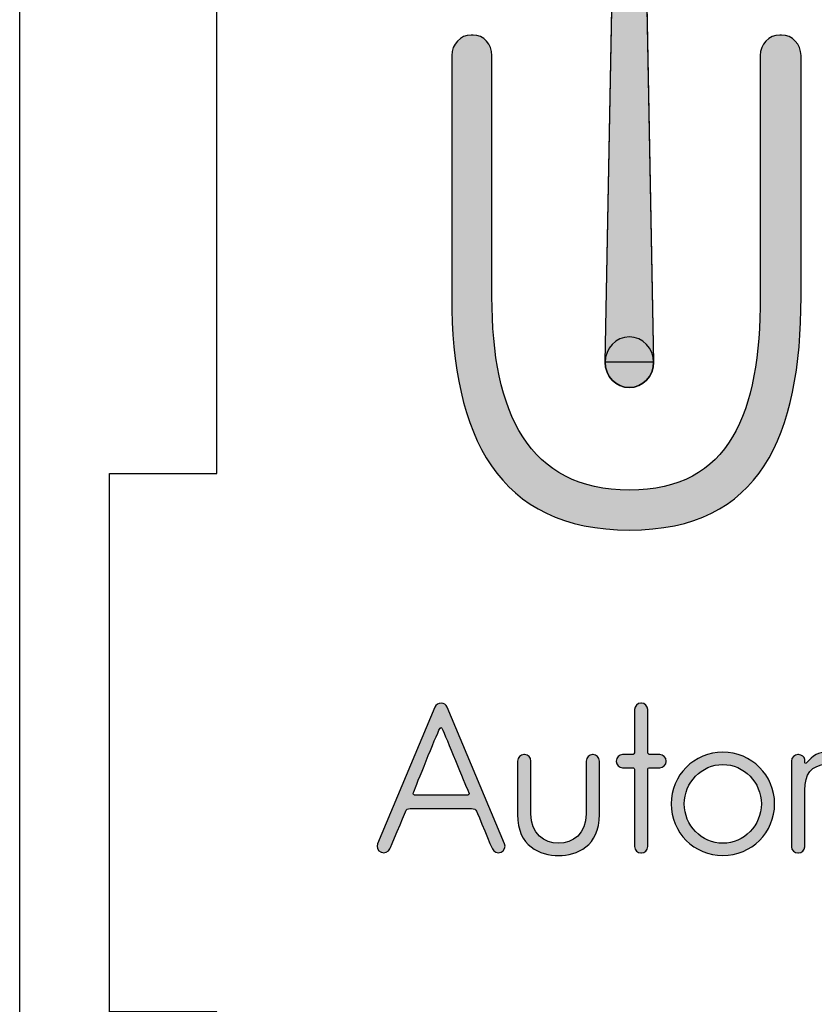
# Model space of a CAD drawing. Extents: x -155 to 554, y -508 to 909.
# Tile 1 of 7: x -155 to -29, y -266 to -111. Entities that reach past the tile are written whole.
import ezdxf

# ---------------------------------------------------------------- set-up
doc = ezdxf.new("R2010")
doc.units = 0
doc.header["$MEASUREMENT"] = 0
doc.layers.add('LAYER_1', color=7, linetype='CONTINUOUS')

# ---------------------------------------------------------------- blocks, each defined once
blk = doc.blocks.new('BLOCK_2')
at = {"layer": 'LAYER_1', "color": 7}
blk.add_lwpolyline([(242.02, -476.98), (156.98, -476.98), (156.98, -493.99), (71.94, -493.99), (71.94, -476.98), (-34.36, -476.98), (-34.36, -493.99), (-140.66, -493.99), (-140.66, -380.6), (-123.65, -380.6), (-123.65, -267.22), (-140.66, -267.22), (-140.66, -182.18), (-123.65, -182.18), (-123.65, -97.14), (-140.66, -97.14), (-140.66, -12.1)], dxfattribs=at)
blk = doc.blocks.new('BLOCK_5')
at = {"layer": 'LAYER_1'}
h = blk.add_hatch(color=1, dxfattribs=at)
h.dxf.hatch_style = 2
edge = h.paths.add_edge_path()
edge.add_spline(control_points=[(-78.2, -240.69), (-77.97, -241.18), (-78.23, -241.8), (-78.75, -241.99), (-78.75, -241.99), (-78.82, -242.02), (-78.82, -242.02), (-79.33, -242.25), (-79.92, -241.99), (-80.14, -241.5), (-80.14, -241.5), (-82.51, -235.84), (-82.64, -235.54), (-82.77, -235.25), (-83.03, -235.12), (-83.42, -235.12), (-85.55, -235.12), (-92.78, -235.12), (-93.1, -235.12), (-93.49, -235.12), (-93.72, -235.25), (-93.88, -235.64), (-94.04, -236.03), (-96.34, -241.5), (-96.34, -241.5), (-96.57, -241.99), (-97.15, -242.25), (-97.67, -242.02), (-97.67, -242.02), (-97.73, -241.99), (-97.73, -241.99), (-98.25, -241.8), (-98.48, -241.18), (-98.28, -240.69), (-98.28, -240.69), (-89.21, -219.09), (-89.21, -219.09), (-89.05, -218.67), (-88.63, -218.47), (-88.24, -218.47), (-87.82, -218.47), (-87.43, -218.67), (-87.27, -219.09), (-87.27, -219.09), (-78.2, -240.69), (-78.2, -240.69)], knot_values=[0, 0, 0, 0, 1, 1, 1, 2, 2, 2, 3, 3, 3, 4, 4, 4, 5, 5, 5, 6, 6, 6, 7, 7, 7, 8, 8, 8, 9, 9, 9, 10, 10, 10, 11, 11, 11, 12, 12, 12, 13, 13, 13, 14, 14, 14, 15, 15, 15, 15], degree=3, periodic=1)
edge = h.paths.add_edge_path()
edge.add_spline(control_points=[(-92.23, -233.02), (-90.41, -233.02), (-84.68, -233.02), (-84.26, -233.02), (-83.8, -233.02), (-83.74, -232.89), (-83.9, -232.5), (-84.06, -232.17), (-87.04, -224.92), (-87.95, -222.75), (-88.18, -222.2), (-88.31, -222.2), (-88.57, -222.75), (-89.57, -224.92), (-92.52, -232.37), (-92.62, -232.6), (-92.71, -232.89), (-92.58, -233.02), (-92.23, -233.02)], knot_values=[0, 0, 0, 0, 1, 1, 1, 2, 2, 2, 3, 3, 3, 4, 4, 4, 5, 5, 5, 6, 6, 6, 6], degree=3, periodic=1)
h = blk.add_hatch(color=1, dxfattribs=at)
h.dxf.hatch_style = 2
edge = h.paths.add_edge_path()
edge.add_spline(control_points=[(-52.67, -227.61), (-52.67, -227.61), (-52.67, -227.67), (-52.67, -227.67), (-52.67, -228.22), (-53.12, -228.68), (-53.67, -228.68), (-53.67, -228.68), (-54.87, -228.68), (-55.16, -228.68), (-55.49, -228.68), (-55.58, -228.74), (-55.58, -229.03), (-55.58, -229.32), (-55.58, -241.12), (-55.58, -241.12), (-55.58, -241.67), (-56.04, -242.12), (-56.59, -242.12), (-56.59, -242.12), (-56.65, -242.12), (-56.65, -242.12), (-57.2, -242.12), (-57.66, -241.67), (-57.66, -241.12), (-57.66, -241.12), (-57.66, -229.36), (-57.66, -229.07), (-57.66, -228.81), (-57.75, -228.68), (-58.01, -228.68), (-58.24, -228.68), (-59.57, -228.68), (-59.57, -228.68), (-60.12, -228.68), (-60.57, -228.22), (-60.57, -227.67), (-60.57, -227.67), (-60.57, -227.61), (-60.57, -227.61), (-60.57, -227.06), (-60.12, -226.6), (-59.57, -226.6), (-59.57, -226.6), (-58.3, -226.6), (-58.04, -226.6), (-57.79, -226.6), (-57.66, -226.41), (-57.66, -226.08), (-57.66, -225.73), (-57.66, -219.48), (-57.66, -219.48), (-57.66, -218.93), (-57.2, -218.47), (-56.65, -218.47), (-56.65, -218.47), (-56.59, -218.47), (-56.59, -218.47), (-56.04, -218.47), (-55.58, -218.93), (-55.58, -219.48), (-55.58, -219.48), (-55.58, -225.89), (-55.58, -226.18), (-55.58, -226.44), (-55.45, -226.6), (-55.19, -226.6), (-54.94, -226.6), (-53.67, -226.6), (-53.67, -226.6), (-53.12, -226.6), (-52.67, -227.06), (-52.67, -227.61)], knot_values=[0, 0, 0, 0, 1, 1, 1, 2, 2, 2, 3, 3, 3, 4, 4, 4, 5, 5, 5, 6, 6, 6, 7, 7, 7, 8, 8, 8, 9, 9, 9, 10, 10, 10, 11, 11, 11, 12, 12, 12, 13, 13, 13, 14, 14, 14, 15, 15, 15, 16, 16, 16, 17, 17, 17, 18, 18, 18, 19, 19, 19, 20, 20, 20, 21, 21, 21, 22, 22, 22, 23, 23, 23, 24, 24, 24, 24], degree=3, periodic=1)
h = blk.add_hatch(color=1, dxfattribs=at)
h.dxf.hatch_style = 2
edge = h.paths.add_edge_path()
edge.add_spline(control_points=[(-63.23, -227.61), (-63.23, -227.61), (-63.23, -236.06), (-63.23, -236.06), (-63.23, -241.08), (-66.73, -242.54), (-69.68, -242.54), (-72.62, -242.54), (-76.16, -241.08), (-76.16, -236.06), (-76.16, -236.06), (-76.16, -227.61), (-76.16, -227.61), (-76.16, -227.06), (-75.7, -226.6), (-75.15, -226.6), (-75.15, -226.6), (-75.05, -226.6), (-75.05, -226.6), (-74.5, -226.6), (-74.05, -227.06), (-74.05, -227.61), (-74.05, -227.61), (-74.05, -235.93), (-74.05, -235.93), (-74.05, -239.14), (-71.91, -240.6), (-69.68, -240.6), (-67.41, -240.6), (-65.3, -239.14), (-65.3, -235.93), (-65.3, -235.93), (-65.3, -227.61), (-65.3, -227.61), (-65.3, -227.06), (-64.85, -226.6), (-64.3, -226.6), (-64.3, -226.6), (-64.23, -226.6), (-64.23, -226.6), (-63.68, -226.6), (-63.23, -227.06), (-63.23, -227.61)], knot_values=[0, 0, 0, 0, 1, 1, 1, 2, 2, 2, 3, 3, 3, 4, 4, 4, 5, 5, 5, 6, 6, 6, 7, 7, 7, 8, 8, 8, 9, 9, 9, 10, 10, 10, 11, 11, 11, 12, 12, 12, 13, 13, 13, 14, 14, 14, 14], degree=3, periodic=1)
h = blk.add_hatch(color=1, dxfattribs=at)
h.dxf.hatch_style = 2
edge = h.paths.add_edge_path()
edge.add_spline(control_points=[(-35.53, -234.38), (-35.53, -238.88), (-39.19, -242.54), (-43.72, -242.54), (-48.23, -242.54), (-51.89, -238.88), (-51.89, -234.38), (-51.89, -229.88), (-48.23, -226.21), (-43.72, -226.21), (-39.19, -226.21), (-35.53, -229.88), (-35.53, -234.38)], knot_values=[0, 0, 0, 0, 1, 1, 1, 2, 2, 2, 3, 3, 3, 4, 4, 4, 4], degree=3, periodic=1)
edge = h.paths.add_edge_path()
edge.add_spline(control_points=[(-37.63, -234.38), (-37.63, -231.01), (-40.36, -228.16), (-43.72, -228.16), (-47.06, -228.16), (-49.81, -231.01), (-49.81, -234.38), (-49.81, -237.75), (-47.06, -240.6), (-43.72, -240.6), (-40.36, -240.6), (-37.63, -237.75), (-37.63, -234.38)], knot_values=[0, 0, 0, 0, 1, 1, 1, 2, 2, 2, 3, 3, 3, 4, 4, 4, 4], degree=3, periodic=1)
h = blk.add_hatch(color=1, dxfattribs=at)
h.dxf.hatch_style = 2
edge = h.paths.add_edge_path()
edge.add_spline(control_points=[(-12.2, -232.17), (-12.2, -232.17), (-12.2, -241.15), (-12.2, -241.15), (-12.2, -241.7), (-12.66, -242.12), (-13.21, -242.12), (-13.21, -242.12), (-13.27, -242.12), (-13.27, -242.12), (-13.82, -242.12), (-14.28, -241.7), (-14.28, -241.15), (-14.28, -241.15), (-14.28, -232.3), (-14.28, -232.3), (-14.28, -229), (-16.93, -228.16), (-18.03, -228.16), (-20.46, -228.16), (-21.47, -229.78), (-21.47, -232.21), (-21.47, -232.6), (-21.47, -241.15), (-21.47, -241.15), (-21.47, -241.7), (-21.92, -242.12), (-22.47, -242.12), (-22.47, -242.12), (-22.57, -242.12), (-22.57, -242.12), (-23.12, -242.12), (-23.57, -241.7), (-23.57, -241.15), (-23.57, -241.15), (-23.57, -232.24), (-23.57, -232.24), (-23.6, -229), (-26.23, -228.16), (-27.3, -228.16), (-29.76, -228.16), (-30.76, -229.78), (-30.76, -232.21), (-30.76, -232.6), (-30.76, -241.15), (-30.76, -241.15), (-30.76, -241.7), (-31.22, -242.12), (-31.77, -242.12), (-31.77, -242.12), (-31.87, -242.12), (-31.87, -242.12), (-32.42, -242.12), (-32.87, -241.7), (-32.87, -241.15), (-32.87, -241.15), (-32.87, -227.61), (-32.87, -227.61), (-32.87, -227.06), (-32.42, -226.6), (-31.87, -226.6), (-31.87, -226.6), (-31.77, -226.6), (-31.77, -226.6), (-31.28, -226.6), (-30.76, -226.93), (-30.76, -227.38), (-30.76, -227.45), (-30.76, -227.8), (-30.76, -227.87), (-30.76, -228.03), (-30.63, -228.06), (-30.54, -227.96), (-29.44, -226.67), (-28.59, -226.21), (-27.3, -226.21), (-26.13, -226.21), (-24.09, -226.51), (-22.92, -228.22), (-22.57, -228.77), (-22.5, -228.81), (-22.18, -228.25), (-21.4, -227.06), (-20.07, -226.21), (-18.03, -226.21), (-16.22, -226.21), (-12.2, -227.06), (-12.2, -232.17)], knot_values=[0, 0, 0, 0, 1, 1, 1, 2, 2, 2, 3, 3, 3, 4, 4, 4, 5, 5, 5, 6, 6, 6, 7, 7, 7, 8, 8, 8, 9, 9, 9, 10, 10, 10, 11, 11, 11, 12, 12, 12, 13, 13, 13, 14, 14, 14, 15, 15, 15, 16, 16, 16, 17, 17, 17, 18, 18, 18, 19, 19, 19, 20, 20, 20, 21, 21, 21, 22, 22, 22, 23, 23, 23, 24, 24, 24, 25, 25, 25, 26, 26, 26, 27, 27, 27, 28, 28, 28, 29, 29, 29, 29], degree=3, periodic=1)
for points, knots in [([(-78.2, -240.69), (-77.97, -241.18), (-78.23, -241.8), (-78.75, -241.99), (-78.75, -241.99), (-78.82, -242.02), (-78.82, -242.02), (-79.33, -242.25), (-79.92, -241.99), (-80.14, -241.5), (-80.14, -241.5), (-82.51, -235.84), (-82.64, -235.54), (-82.77, -235.25), (-83.03, -235.12), (-83.42, -235.12), (-85.55, -235.12), (-92.78, -235.12), (-93.1, -235.12), (-93.49, -235.12), (-93.72, -235.25), (-93.88, -235.64), (-94.04, -236.03), (-96.34, -241.5), (-96.34, -241.5), (-96.57, -241.99), (-97.15, -242.25), (-97.67, -242.02), (-97.67, -242.02), (-97.73, -241.99), (-97.73, -241.99), (-98.25, -241.8), (-98.48, -241.18), (-98.28, -240.69), (-98.28, -240.69), (-89.21, -219.09), (-89.21, -219.09), (-89.05, -218.67), (-88.63, -218.47), (-88.24, -218.47), (-87.82, -218.47), (-87.43, -218.67), (-87.27, -219.09), (-87.27, -219.09), (-78.2, -240.69), (-78.2, -240.69)], [0, 0, 0, 0, 1, 1, 1, 2, 2, 2, 3, 3, 3, 4, 4, 4, 5, 5, 5, 6, 6, 6, 7, 7, 7, 8, 8, 8, 9, 9, 9, 10, 10, 10, 11, 11, 11, 12, 12, 12, 13, 13, 13, 14, 14, 14, 15, 15, 15, 15]), ([(-52.67, -227.61), (-52.67, -227.61), (-52.67, -227.67), (-52.67, -227.67), (-52.67, -228.22), (-53.12, -228.68), (-53.67, -228.68), (-53.67, -228.68), (-54.87, -228.68), (-55.16, -228.68), (-55.49, -228.68), (-55.58, -228.74), (-55.58, -229.03), (-55.58, -229.32), (-55.58, -241.12), (-55.58, -241.12), (-55.58, -241.67), (-56.04, -242.12), (-56.59, -242.12), (-56.59, -242.12), (-56.65, -242.12), (-56.65, -242.12), (-57.2, -242.12), (-57.66, -241.67), (-57.66, -241.12), (-57.66, -241.12), (-57.66, -229.36), (-57.66, -229.07), (-57.66, -228.81), (-57.75, -228.68), (-58.01, -228.68), (-58.24, -228.68), (-59.57, -228.68), (-59.57, -228.68), (-60.12, -228.68), (-60.57, -228.22), (-60.57, -227.67), (-60.57, -227.67), (-60.57, -227.61), (-60.57, -227.61), (-60.57, -227.06), (-60.12, -226.6), (-59.57, -226.6), (-59.57, -226.6), (-58.3, -226.6), (-58.04, -226.6), (-57.79, -226.6), (-57.66, -226.41), (-57.66, -226.08), (-57.66, -225.73), (-57.66, -219.48), (-57.66, -219.48), (-57.66, -218.93), (-57.2, -218.47), (-56.65, -218.47), (-56.65, -218.47), (-56.59, -218.47), (-56.59, -218.47), (-56.04, -218.47), (-55.58, -218.93), (-55.58, -219.48), (-55.58, -219.48), (-55.58, -225.89), (-55.58, -226.18), (-55.58, -226.44), (-55.45, -226.6), (-55.19, -226.6), (-54.94, -226.6), (-53.67, -226.6), (-53.67, -226.6), (-53.12, -226.6), (-52.67, -227.06), (-52.67, -227.61)], [0, 0, 0, 0, 1, 1, 1, 2, 2, 2, 3, 3, 3, 4, 4, 4, 5, 5, 5, 6, 6, 6, 7, 7, 7, 8, 8, 8, 9, 9, 9, 10, 10, 10, 11, 11, 11, 12, 12, 12, 13, 13, 13, 14, 14, 14, 15, 15, 15, 16, 16, 16, 17, 17, 17, 18, 18, 18, 19, 19, 19, 20, 20, 20, 21, 21, 21, 22, 22, 22, 23, 23, 23, 24, 24, 24, 24]), ([(-92.23, -233.02), (-90.41, -233.02), (-84.68, -233.02), (-84.26, -233.02), (-83.8, -233.02), (-83.74, -232.89), (-83.9, -232.5), (-84.06, -232.17), (-87.04, -224.92), (-87.95, -222.75), (-88.18, -222.2), (-88.31, -222.2), (-88.57, -222.75), (-89.57, -224.92), (-92.52, -232.37), (-92.62, -232.6), (-92.71, -232.89), (-92.58, -233.02), (-92.23, -233.02)], [0, 0, 0, 0, 1, 1, 1, 2, 2, 2, 3, 3, 3, 4, 4, 4, 5, 5, 5, 6, 6, 6, 6]), ([(-63.23, -227.61), (-63.23, -227.61), (-63.23, -236.06), (-63.23, -236.06), (-63.23, -241.08), (-66.73, -242.54), (-69.68, -242.54), (-72.62, -242.54), (-76.16, -241.08), (-76.16, -236.06), (-76.16, -236.06), (-76.16, -227.61), (-76.16, -227.61), (-76.16, -227.06), (-75.7, -226.6), (-75.15, -226.6), (-75.15, -226.6), (-75.05, -226.6), (-75.05, -226.6), (-74.5, -226.6), (-74.05, -227.06), (-74.05, -227.61), (-74.05, -227.61), (-74.05, -235.93), (-74.05, -235.93), (-74.05, -239.14), (-71.91, -240.6), (-69.68, -240.6), (-67.41, -240.6), (-65.3, -239.14), (-65.3, -235.93), (-65.3, -235.93), (-65.3, -227.61), (-65.3, -227.61), (-65.3, -227.06), (-64.85, -226.6), (-64.3, -226.6), (-64.3, -226.6), (-64.23, -226.6), (-64.23, -226.6), (-63.68, -226.6), (-63.23, -227.06), (-63.23, -227.61)], [0, 0, 0, 0, 1, 1, 1, 2, 2, 2, 3, 3, 3, 4, 4, 4, 5, 5, 5, 6, 6, 6, 7, 7, 7, 8, 8, 8, 9, 9, 9, 10, 10, 10, 11, 11, 11, 12, 12, 12, 13, 13, 13, 14, 14, 14, 14]), ([(-35.53, -234.38), (-35.53, -238.88), (-39.19, -242.54), (-43.72, -242.54), (-48.23, -242.54), (-51.89, -238.88), (-51.89, -234.38), (-51.89, -229.88), (-48.23, -226.21), (-43.72, -226.21), (-39.19, -226.21), (-35.53, -229.88), (-35.53, -234.38)], [0, 0, 0, 0, 1, 1, 1, 2, 2, 2, 3, 3, 3, 4, 4, 4, 4]), ([(-12.2, -232.17), (-12.2, -232.17), (-12.2, -241.15), (-12.2, -241.15), (-12.2, -241.7), (-12.66, -242.12), (-13.21, -242.12), (-13.21, -242.12), (-13.27, -242.12), (-13.27, -242.12), (-13.82, -242.12), (-14.28, -241.7), (-14.28, -241.15), (-14.28, -241.15), (-14.28, -232.3), (-14.28, -232.3), (-14.28, -229), (-16.93, -228.16), (-18.03, -228.16), (-20.46, -228.16), (-21.47, -229.78), (-21.47, -232.21), (-21.47, -232.6), (-21.47, -241.15), (-21.47, -241.15), (-21.47, -241.7), (-21.92, -242.12), (-22.47, -242.12), (-22.47, -242.12), (-22.57, -242.12), (-22.57, -242.12), (-23.12, -242.12), (-23.57, -241.7), (-23.57, -241.15), (-23.57, -241.15), (-23.57, -232.24), (-23.57, -232.24), (-23.6, -229), (-26.23, -228.16), (-27.3, -228.16), (-29.76, -228.16), (-30.76, -229.78), (-30.76, -232.21), (-30.76, -232.6), (-30.76, -241.15), (-30.76, -241.15), (-30.76, -241.7), (-31.22, -242.12), (-31.77, -242.12), (-31.77, -242.12), (-31.87, -242.12), (-31.87, -242.12), (-32.42, -242.12), (-32.87, -241.7), (-32.87, -241.15), (-32.87, -241.15), (-32.87, -227.61), (-32.87, -227.61), (-32.87, -227.06), (-32.42, -226.6), (-31.87, -226.6), (-31.87, -226.6), (-31.77, -226.6), (-31.77, -226.6), (-31.28, -226.6), (-30.76, -226.93), (-30.76, -227.38), (-30.76, -227.45), (-30.76, -227.8), (-30.76, -227.87), (-30.76, -228.03), (-30.63, -228.06), (-30.54, -227.96), (-29.44, -226.67), (-28.59, -226.21), (-27.3, -226.21), (-26.13, -226.21), (-24.09, -226.51), (-22.92, -228.22), (-22.57, -228.77), (-22.5, -228.81), (-22.18, -228.25), (-21.4, -227.06), (-20.07, -226.21), (-18.03, -226.21), (-16.22, -226.21), (-12.2, -227.06), (-12.2, -232.17)], [0, 0, 0, 0, 1, 1, 1, 2, 2, 2, 3, 3, 3, 4, 4, 4, 5, 5, 5, 6, 6, 6, 7, 7, 7, 8, 8, 8, 9, 9, 9, 10, 10, 10, 11, 11, 11, 12, 12, 12, 13, 13, 13, 14, 14, 14, 15, 15, 15, 16, 16, 16, 17, 17, 17, 18, 18, 18, 19, 19, 19, 20, 20, 20, 21, 21, 21, 22, 22, 22, 23, 23, 23, 24, 24, 24, 25, 25, 25, 26, 26, 26, 27, 27, 27, 28, 28, 28, 29, 29, 29, 29]), ([(-37.63, -234.38), (-37.63, -231.01), (-40.36, -228.16), (-43.72, -228.16), (-47.06, -228.16), (-49.81, -231.01), (-49.81, -234.38), (-49.81, -237.75), (-47.06, -240.6), (-43.72, -240.6), (-40.36, -240.6), (-37.63, -237.75), (-37.63, -234.38)], [0, 0, 0, 0, 1, 1, 1, 2, 2, 2, 3, 3, 3, 4, 4, 4, 4])]:
    blk.add_open_spline(points, degree=3, knots=knots, dxfattribs=at)

msp = doc.modelspace()

# ---------------------------------------------------------------- hatches: boundary and pattern name
at = {"layer": 'LAYER_1'}
h = msp.add_hatch(color=1, dxfattribs=at)
h.dxf.hatch_style = 2
edge = h.paths.add_edge_path()
edge.add_spline(control_points=[(-3.84, -48.8), (-11.86, -56.83), (-28.32, -48.74), (-45.07, -65.48), (-58.87, -79.29), (-53.64, -90.67), (-57.44, -100.3), (-57.44, -100.3), (-59.24, -100.3), (-59.24, -100.3), (-61.42, -93.04), (-58.04, -84.54), (-68.31, -74.28), (-81.37, -61.22), (-94.19, -67.52), (-100.45, -61.26), (-94.19, -67.52), (-100.49, -80.34), (-87.43, -93.4), (-77.01, -103.82), (-68.47, -100.26), (-61.16, -102.67), (-61.16, -102.67), (-61.23, -106.1), (-61.23, -106.1), (-61.27, -106.14), (-61.31, -106.18), (-61.35, -106.23), (-61.31, -106.19), (-61.27, -106.15), (-61.23, -106.12), (-61.23, -106.12), (-62.32, -164.62), (-62.32, -164.62), (-62.32, -166.83), (-60.61, -168.62), (-58.49, -168.62), (-56.38, -168.62), (-54.66, -166.83), (-54.66, -164.62), (-54.66, -164.62), (-55.82, -102.48), (-55.82, -102.48), (-46.09, -98.39), (-34.51, -104.03), (-20.51, -90.03), (-3.77, -73.29), (-11.86, -56.83), (-3.84, -48.8)], knot_values=[0, 0, 0, 0, 1, 1, 1, 2, 2, 2, 3, 3, 3, 4, 4, 4, 5, 5, 5, 6, 6, 6, 7, 7, 7, 8, 8, 8, 9, 9, 9, 10, 10, 10, 11, 11, 11, 12, 12, 12, 13, 13, 13, 14, 14, 14, 15, 15, 15, 16, 16, 16, 16], degree=3, periodic=1)
edge = h.paths.add_edge_path()
edge.add_spline(control_points=[(-73.95, -89.1), (-82.12, -80.93), (-83.48, -78.2), (-87.39, -74.29), (-83.48, -78.2), (-80.76, -79.56), (-72.59, -87.73), (-65.39, -94.93), (-64.78, -96.6), (-61.12, -100.51), (-61.12, -100.51), (-61.12, -100.62), (-61.12, -100.62), (-65.07, -96.92), (-66.72, -96.32), (-73.95, -89.1)], knot_values=[0, 0, 0, 0, 1, 1, 1, 2, 2, 2, 3, 3, 3, 4, 4, 4, 5, 5, 5, 5], degree=3, periodic=1)
edge = h.paths.add_edge_path()
edge.add_spline(control_points=[(-55.86, -100.39), (-55.86, -100.39), (-55.87, -100.3), (-55.87, -100.3), (-55.87, -100.3), (-55.87, -100.3), (-55.87, -100.3), (-49.38, -93.57), (-48.06, -91.1), (-35.82, -78.86), (-22.16, -65.2), (-24.57, -69.05), (-18.03, -62.51), (-24.57, -69.05), (-20.71, -66.65), (-34.37, -80.3), (-46.63, -92.57), (-49.1, -93.86), (-55.86, -100.39)], knot_values=[0, 0, 0, 0, 1, 1, 1, 2, 2, 2, 3, 3, 3, 4, 4, 4, 5, 5, 5, 6, 6, 6, 6], degree=3, periodic=1)
h = msp.add_hatch(color=1, dxfattribs=at)
h.dxf.hatch_style = 2
edge = h.paths.add_edge_path()
edge.add_spline(control_points=[(-31.36, -116.2), (-31.36, -116.2), (-31.36, -154.3), (-31.36, -154.3), (-31.36, -176.29), (-37.81, -191.13), (-58.46, -191.13), (-79.21, -191.13), (-86.56, -176.29), (-86.56, -154.3), (-86.56, -154.3), (-86.56, -116.2), (-86.56, -116.2), (-86.56, -114.41), (-85.17, -112.94), (-83.48, -112.94), (-83.48, -112.94), (-83.18, -112.94), (-83.18, -112.94), (-81.49, -112.94), (-80.2, -114.41), (-80.2, -116.2), (-80.2, -116.2), (-80.2, -154.3), (-80.2, -154.3), (-80.2, -172.61), (-74.45, -184.82), (-58.46, -184.82), (-42.58, -184.82), (-37.81, -172.61), (-37.81, -154.3), (-37.81, -154.3), (-37.81, -116.2), (-37.81, -116.2), (-37.81, -114.41), (-36.42, -112.94), (-34.73, -112.94), (-34.73, -112.94), (-34.44, -112.94), (-34.44, -112.94), (-32.75, -112.94), (-31.36, -114.41), (-31.36, -116.2)], knot_values=[0, 0, 0, 0, 1, 1, 1, 2, 2, 2, 3, 3, 3, 4, 4, 4, 5, 5, 5, 6, 6, 6, 7, 7, 7, 8, 8, 8, 9, 9, 9, 10, 10, 10, 11, 11, 11, 12, 12, 12, 13, 13, 13, 14, 14, 14, 14], degree=3, periodic=0)
edge.add_line((-31.36, -116.2), (-31.36, -116.2))
h = msp.add_hatch(color=1, dxfattribs=at)
h.dxf.hatch_style = 2
edge = h.paths.add_edge_path()
edge.add_spline(control_points=[(-31.36, -116.2), (-31.36, -116.2), (-31.36, -154.3), (-31.36, -154.3), (-31.36, -176.29), (-37.81, -191.13), (-58.46, -191.13), (-79.21, -191.13), (-86.56, -176.29), (-86.56, -154.3), (-86.56, -154.3), (-86.56, -116.2), (-86.56, -116.2), (-86.56, -114.41), (-85.17, -112.94), (-83.48, -112.94), (-83.48, -112.94), (-83.18, -112.94), (-83.18, -112.94), (-81.49, -112.94), (-80.2, -114.41), (-80.2, -116.2), (-80.2, -116.2), (-80.2, -154.3), (-80.2, -154.3), (-80.2, -172.61), (-74.45, -184.82), (-58.46, -184.82), (-42.58, -184.82), (-37.81, -172.61), (-37.81, -154.3), (-37.81, -154.3), (-37.81, -116.2), (-37.81, -116.2), (-37.81, -114.41), (-36.42, -112.94), (-34.73, -112.94), (-34.73, -112.94), (-34.44, -112.94), (-34.44, -112.94), (-32.75, -112.94), (-31.36, -114.41), (-31.36, -116.2)], knot_values=[0, 0, 0, 0, 1, 1, 1, 2, 2, 2, 3, 3, 3, 4, 4, 4, 5, 5, 5, 6, 6, 6, 7, 7, 7, 8, 8, 8, 9, 9, 9, 10, 10, 10, 11, 11, 11, 12, 12, 12, 13, 13, 13, 14, 14, 14, 14], degree=3, periodic=1)
h = msp.add_hatch(color=3, dxfattribs=at)
h.dxf.hatch_style = 2
edge = h.paths.add_edge_path()
edge.add_spline(control_points=[(-54.66, -164.62), (-54.66, -166.82), (-56.38, -168.62), (-58.49, -168.62), (-60.61, -168.62), (-62.32, -166.82), (-62.32, -164.62), (-62.32, -162.42), (-60.61, -160.63), (-58.49, -160.63), (-56.38, -160.63), (-54.66, -162.42), (-54.66, -164.62)], knot_values=[0, 0, 0, 0, 1, 1, 1, 2, 2, 2, 3, 3, 3, 4, 4, 4, 4], degree=3, periodic=0)
edge.add_line((-54.66, -164.62), (-54.66, -164.62))

# ---------------------------------------------------------------- linework, layer by layer
at = {"layer": 'LAYER_1', "color": 7}
msp.add_lwpolyline([(-154.83, 909.16), (553.83, 909.16), (553.83, -508.16), (-154.83, -508.16), (-154.83, 909.16)], dxfattribs=at)
at = {"layer": 'LAYER_1', "color": 3}
msp.add_lwpolyline([(-54.66, -164.62), (-62.32, -164.62), (-61.12, -100.3), (-55.87, -100.3), (-54.66, -164.62)], dxfattribs=at)
at = {"layer": 'LAYER_1'}
for points, knots in [([(-3.84, -48.8), (-11.86, -56.83), (-28.32, -48.74), (-45.07, -65.48), (-58.87, -79.29), (-53.64, -90.67), (-57.44, -100.3), (-57.44, -100.3), (-59.24, -100.3), (-59.24, -100.3), (-61.42, -93.04), (-58.04, -84.54), (-68.31, -74.28), (-81.37, -61.22), (-94.19, -67.52), (-100.45, -61.26), (-94.19, -67.52), (-100.49, -80.34), (-87.43, -93.4), (-77.01, -103.82), (-68.47, -100.26), (-61.16, -102.67), (-61.16, -102.67), (-61.23, -106.1), (-61.23, -106.1), (-61.27, -106.14), (-61.31, -106.18), (-61.35, -106.23), (-61.31, -106.19), (-61.27, -106.15), (-61.23, -106.12), (-61.23, -106.12), (-62.32, -164.62), (-62.32, -164.62), (-62.32, -166.83), (-60.61, -168.62), (-58.49, -168.62), (-56.38, -168.62), (-54.66, -166.83), (-54.66, -164.62), (-54.66, -164.62), (-55.82, -102.48), (-55.82, -102.48), (-46.09, -98.39), (-34.51, -104.03), (-20.51, -90.03), (-3.77, -73.29), (-11.86, -56.83), (-3.84, -48.8)], [0, 0, 0, 0, 1, 1, 1, 2, 2, 2, 3, 3, 3, 4, 4, 4, 5, 5, 5, 6, 6, 6, 7, 7, 7, 8, 8, 8, 9, 9, 9, 10, 10, 10, 11, 11, 11, 12, 12, 12, 13, 13, 13, 14, 14, 14, 15, 15, 15, 16, 16, 16, 16]), ([(-54.66, -164.62), (-54.66, -166.82), (-56.38, -168.62), (-58.49, -168.62), (-60.61, -168.62), (-62.32, -166.82), (-62.32, -164.62), (-62.32, -162.42), (-60.61, -160.63), (-58.49, -160.63), (-56.38, -160.63), (-54.66, -162.42), (-54.66, -164.62)], [0, 0, 0, 0, 1, 1, 1, 2, 2, 2, 3, 3, 3, 4, 4, 4, 4])]:
    msp.add_open_spline(points, degree=3, knots=knots, dxfattribs=at)
at = {"layer": 'LAYER_1', "color": 1}
msp.add_open_spline([(-31.36, -116.2), (-31.36, -116.2), (-31.36, -154.3), (-31.36, -154.3), (-31.36, -176.29), (-37.81, -191.13), (-58.46, -191.13), (-79.21, -191.13), (-86.56, -176.29), (-86.56, -154.3), (-86.56, -154.3), (-86.56, -116.2), (-86.56, -116.2), (-86.56, -114.41), (-85.17, -112.94), (-83.48, -112.94), (-83.48, -112.94), (-83.18, -112.94), (-83.18, -112.94), (-81.49, -112.94), (-80.2, -114.41), (-80.2, -116.2), (-80.2, -116.2), (-80.2, -154.3), (-80.2, -154.3), (-80.2, -172.61), (-74.45, -184.82), (-58.46, -184.82), (-42.58, -184.82), (-37.81, -172.61), (-37.81, -154.3), (-37.81, -154.3), (-37.81, -116.2), (-37.81, -116.2), (-37.81, -114.41), (-36.42, -112.94), (-34.73, -112.94), (-34.73, -112.94), (-34.44, -112.94), (-34.44, -112.94), (-32.75, -112.94), (-31.36, -114.41), (-31.36, -116.2)], degree=3, knots=[0, 0, 0, 0, 1, 1, 1, 2, 2, 2, 3, 3, 3, 4, 4, 4, 5, 5, 5, 6, 6, 6, 7, 7, 7, 8, 8, 8, 9, 9, 9, 10, 10, 10, 11, 11, 11, 12, 12, 12, 13, 13, 13, 14, 14, 14, 14], dxfattribs=at)
msp.add_open_spline([(-31.36, -116.2), (-31.36, -116.2), (-31.36, -154.3), (-31.36, -154.3), (-31.36, -176.29), (-37.81, -191.13), (-58.46, -191.13), (-79.21, -191.13), (-86.56, -176.29), (-86.56, -154.3), (-86.56, -154.3), (-86.56, -116.2), (-86.56, -116.2), (-86.56, -114.41), (-85.17, -112.94), (-83.48, -112.94), (-83.48, -112.94), (-83.18, -112.94), (-83.18, -112.94), (-81.49, -112.94), (-80.2, -114.41), (-80.2, -116.2), (-80.2, -116.2), (-80.2, -154.3), (-80.2, -154.3), (-80.2, -172.61), (-74.45, -184.82), (-58.46, -184.82), (-42.58, -184.82), (-37.81, -172.61), (-37.81, -154.3), (-37.81, -154.3), (-37.81, -116.2), (-37.81, -116.2), (-37.81, -114.41), (-36.42, -112.94), (-34.73, -112.94), (-34.73, -112.94), (-34.44, -112.94), (-34.44, -112.94), (-32.75, -112.94), (-31.36, -114.41), (-31.36, -116.2)], degree=3, knots=[0, 0, 0, 0, 1, 1, 1, 2, 2, 2, 3, 3, 3, 4, 4, 4, 5, 5, 5, 6, 6, 6, 7, 7, 7, 8, 8, 8, 9, 9, 9, 10, 10, 10, 11, 11, 11, 12, 12, 12, 13, 13, 13, 14, 14, 14, 14], dxfattribs=at)

# ---------------------------------------------------------------- block references
at = {"layer": 'LAYER_1'}
for name in ['BLOCK_2', 'BLOCK_5']:
    msp.add_blockref(name, (0, 0), dxfattribs=at)

doc.saveas('drawing.dxf')
